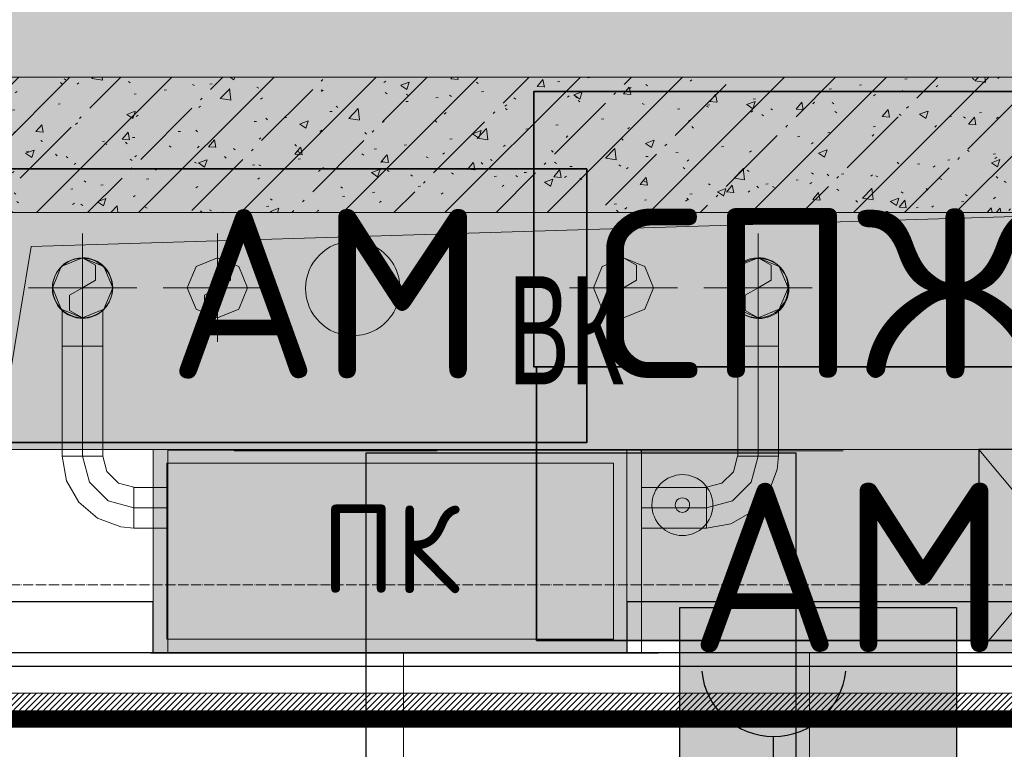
# Model space of a CAD drawing. Header units: millimetres. Extents: x -547442 to 178656, y -69521 to 11064.
# Tile 240 of 256: x -182570 to -181115, y -19169 to -18092. Entities that reach past the tile are written whole.
import ezdxf

# ---------------------------------------------------------------- set-up
doc = ezdxf.new("R2010")
doc.units = ezdxf.units.MM
for name, pattern in [('( Hidden )', [0.375, 0.25, -0.125]), ('-D1-03x03', [6, 3, -3]), ('-D1d1-15x02', [19, 15, -2, 0, -2]), ('DASHDOT', [25.4, 12.7, -6.35, 0, -6.35]), ('DASHEDx20', [0.75, 0.5, -0.25])]:
    doc.linetypes.add(name, pattern=pattern)
doc.layers.get('Defpoints').update_dxf_attribs({"color": 31})
for name, color, linetype, lineweight in [('_0', 7, 'Continuous', 13), ('A-DETL-GENF', 7, 'Continuous', 5), ('A-FLOR', 7, 'Continuous', 5), ('A-GENM-HDLN', 7, '-D1-03x03', 5), ('A-GLAZ', 7, 'Continuous', 5), ('A-WALL', 7, 'Continuous', 5), ('dim_razv', 93, 'DASHDOT', 9), ('engineering', 20, 'Continuous', 13), ('I-WALL', 7, 'Continuous', 5), ('M-EQPM', 7, 'Continuous', 5), ('M-EQPM-IDEN', 7, 'Continuous', 5), ('pot', 183, 'Continuous', 15), ('pot sh', 183, 'Continuous', 15), ('S-GRID', 7, 'Continuous', 5), ('wall_new', 152, 'Continuous', 30)]:
    doc.layers.add(name, color=color, linetype=linetype, lineweight=lineweight)
for name, color, linetype, true_color in [('PDF3_Geometry', 7, 'Continuous', 0xdedede), ('PDF3_Solid Fills', 7, 'Continuous', 0x008000), ('PDF9_0', 30, 'Continuous', 0xff7f00), ('PDF9_Оборудование', 7, 'Continuous', 0xffffff)]:
    doc.layers.add(name, color=color, linetype=linetype, true_color=true_color)
doc.layers.add('PDF9_ПС ручной', color=1, linetype='Continuous')
doc.layers.add('PDF_Text', color=7, linetype='Continuous')
doc.layers.add('pol', color=7, linetype='Continuous', lineweight=15, true_color=0x738991)
doc.layers.add('Сводный план', color=1, linetype='Continuous', lineweight=0, true_color=0xff0000)
doc.styles.add('Arial Narrow_2', font='txt', dxfattribs={"width": 0.75, "height": 250})
doc.styles.add('GOST-2.304_Type-B', font='GOST_Common.ttf')
doc.styles.add('PDF ISOCPEUR', font='isocpeur.ttf')

# ---------------------------------------------------------------- blocks, each defined once
blk = doc.blocks.new('A_MEQ_OpeningShaft-Rectangular - ВК-6165456-50_AS_M_L04')
at = {"layer": 'A-DETL-GENF', "linetype": '-D1-03x03'}
blk.add_hatch(color=256, dxfattribs=at).paths.add_polyline_path([(0, -350), (50, -50), (1700, 0), (0, 0)])
at = {"layer": 'A-DETL-GENF'}
for p, q in [((1700, 0), (0, 0)), ((50, -50), (1700, 0)), ((0, -350), (50, -50)), ((0, -350), (1700, -350))]:
    blk.add_line(p, q, dxfattribs=at)
at = {"layer": 'A-GENM-HDLN'}
for p, q in [((1700, 0), (0, 0)), ((0, -350), (1700, -350))]:
    blk.add_line(p, q, dxfattribs=at)
blk = doc.blocks.new('ghghhgg')
at = {"layer": 'A-DETL-GENF', "true_color": 0x808080, "transparency": 33554534}
blk.add_hatch(color=8, dxfattribs=at).paths.add_polyline_path([(0, 0), (250, 0), (250, 300), (0, 300)])
blk.add_lwpolyline([(250, 300), (0, 300), (0, 0), (250, 0), (250, 300)], close=True)
at = {"layer": 'A-DETL-GENF'}
for p, q in [((250, 300), (0, 0)), ((0, 300), (250, 0)), ((250, 300), (0, 300)), ((0, 200), (0, 0))]:
    blk.add_line(p, q, dxfattribs=at)
at = {"layer": 'A-GLAZ'}
for p, q in [((0, 300), (0, 0)), ((250, 300), (250, 0))]:
    blk.add_line(p, q, dxfattribs=at)
at = {"layer": 'A-WALL', "lineweight": 25}
blk.add_line((250, 300), (250, 0), dxfattribs=at)
blk = doc.blocks.new('jhggjhj')
at = {"layer": 'PDF9_0', "lineweight": 25}
blk.add_lwpolyline([(75.057, 203.053), (102.447, 203.053), (102.447, 209.953), (108.797, 209.953), (108.797, 203.053), (250.763, 203.053), (250.763, 209.53), (254.086, 209.53), (254.086, 203.053), (290.599, 203.053)], dxfattribs=at)
at = {"layer": 'PDF9_Оборудование', "transparency": 33554559}
for points in [[(114.322, 215.288), (104.924, 215.288), (114.322, 211.223)], [(104.924, 215.288), (114.322, 211.223), (104.924, 211.223)], [(105.707, 214.145), (96.309, 214.145), (105.707, 210.102)], [(96.309, 214.145), (105.707, 210.102), (96.309, 210.102)], [(114.364, 211.223), (104.966, 211.223), (114.364, 207.181)], [(104.966, 211.223), (114.364, 207.181), (104.966, 207.181)]]:
    blk.add_solid(points, dxfattribs=at)
at = {"layer": 'PDF9_ПС ручной', "color": 7, "true_color": 0xffffff, "transparency": 33554559}
for points in [[(111.168, 207.667), (107.083, 207.667), (111.168, 203.582)], [(107.083, 207.667), (111.168, 203.582), (107.083, 203.582)]]:
    blk.add_solid(points, dxfattribs=at)
at = {"layer": 'PDF_Text', "color": 177, "lineweight": 35, "true_color": 0x283188}
for points in [[(114.322, 215.288), (104.924, 215.288), (104.924, 211.223), (114.322, 211.223)], [(105.707, 214.145), (96.309, 214.145), (96.309, 210.102), (105.707, 210.102)], [(114.364, 211.223), (104.966, 211.223), (104.966, 207.181), (114.364, 207.181)]]:
    blk.add_lwpolyline(points, close=True, dxfattribs=at)
at = {"layer": 'PDF_Text', "color": 5, "lineweight": 30}
blk.add_lwpolyline([(111.168, 203.582), (107.083, 203.582), (107.083, 207.667), (111.168, 207.667)], close=True, dxfattribs=at)
blk.add_lwpolyline([(108.459, 205.762), (108.459, 204.45)], dxfattribs=at)
blk.add_arc((108.469, 206.831), 1.069, 185.5706, 354.4294, dxfattribs=at)
at = {"layer": 'PDF_Text', "color": 177, "true_color": 0x283188, "char_height": 2.4999, "attachment_point": 7, "style": 'PDF ISOCPEUR'}
for s, insert in [('АМ СПЖ', (99.507, 211.048)), ('АМ', (107.21, 207.005))]:
    blk.add_mtext(s, dxfattribs=dict(at, insert=insert))
blk = doc.blocks.new('ttydd333')
at = {"layer": 'PDF3_Geometry', "color": 1, "lineweight": 18}
for points in [[(9825.7, 21318.9), (9825.7, 21158.9)], [(10823.8, 21318.9), (10823.8, 21158.9)], [(9781.2, 21238.9), (9794.2, 21207.5), (9825.7, 21194.4), (9857.1, 21207.5), (9870.2, 21238.9), (9857.1, 21270.4), (9825.7, 21283.4), (9794.2, 21270.4)], [(10779.3, 21238.9), (10792.3, 21207.5), (10823.8, 21194.4), (10855.2, 21207.5), (10868.3, 21238.9), (10855.2, 21270.4), (10823.8, 21283.4), (10792.3, 21270.4)], [(9905.7, 21238.9), (9745.7, 21238.9)], [(10903.8, 21238.9), (10743.8, 21238.9)], [(9825.7, 21152.9), (9817.9, 21152.9), (9810.6, 21152.9), (9804.4, 21152.9), (9799.6, 21152.9), (9796.6, 21152.9), (9795.5, 21152.9), (9796.6, 21152.9), (9799.6, 21152.9), (9804.4, 21152.9), (9810.6, 21152.9), (9817.9, 21152.9)], [(9825.7, 21152.9), (9833.4, 21152.9), (9840.7, 21152.9), (9846.9, 21152.9), (9851.7, 21152.9), (9854.7, 21152.9), (9855.7, 21152.9), (9855.7, 20990), (9854.7, 20990), (9851.7, 20990), (9846.9, 20990), (9840.7, 20990), (9833.4, 20990), (9825.7, 20990)], [(9825.7, 21152.9), (9833.5, 21152.9), (9840.8, 21152.9), (9847, 21152.9), (9851.8, 21152.9), (9854.8, 21152.9), (9855.8, 21152.9), (9854.8, 21152.9), (9851.8, 21152.9), (9847, 21152.9), (9840.8, 21152.9), (9833.5, 21152.9)], [(10823.8, 21152.9), (10816, 21152.9), (10808.7, 21152.9), (10802.5, 21152.9), (10797.7, 21152.9), (10794.7, 21152.9), (10793.6, 21152.9), (10794.7, 21152.9), (10797.7, 21152.9), (10802.5, 21152.9), (10808.7, 21152.9), (10816, 21152.9)], [(10823.8, 21152.9), (10831.6, 21152.9), (10838.9, 21152.9), (10845.1, 21152.9), (10849.9, 21152.9), (10852.9, 21152.9), (10853.9, 21152.9), (10852.9, 21152.9), (10849.9, 21152.9), (10845.1, 21152.9), (10838.9, 21152.9), (10831.6, 21152.9)], [(10651.7, 20700), (10651.7, 20999), (9951.7, 20999), (9951.7, 20700), (9951.7, 20999), (10651.7, 20999)], [(9901.7, 20944.2), (9878.6, 20950.4), (9861.8, 20967.4), (9855.8, 20990), (9854.8, 20990), (9851.8, 20990), (9847, 20990), (9840.8, 20990), (9833.5, 20990), (9825.7, 20990), (9817.9, 20990), (9810.6, 20990), (9804.4, 20990), (9799.6, 20990), (9796.6, 20990), (9795.5, 20990), (9801.8, 20954), (9820, 20922.2), (9848, 20898.5), (9882.3, 20885.7), (9901.7, 20883.9), (9901.7, 20884.9), (9901.7, 20887.9), (9901.7, 20892.7), (9901.7, 20898.9), (9901.7, 20906.2), (9901.7, 20914), (9901.7, 20921.8), (9901.7, 20929.1), (9901.7, 20935.3), (9901.7, 20940.1), (9901.7, 20943.1)], [(9835.9, 20952), (9825.7, 20990), (9835.9, 20952), (9863.7, 20924.2), (9901.7, 20914), (9863.7, 20924.2)], [(10793.6, 20990), (10787.4, 20966.9), (10770.4, 20950.1), (10747.8, 20944.2), (10747.8, 20943.1), (10747.8, 20940.1), (10747.8, 20935.3), (10747.8, 20929.1), (10747.8, 20921.8), (10747.8, 20914), (10747.8, 20906.2), (10747.8, 20898.9), (10747.8, 20892.7), (10747.8, 20887.9), (10747.8, 20884.9), (10747.8, 20883.9), (10783.8, 20890.2), (10815.6, 20908.4), (10839.3, 20936.3), (10852.1, 20970.6), (10853.9, 20990), (10852.9, 20990), (10849.9, 20990), (10845.1, 20990), (10838.9, 20990), (10831.6, 20990), (10823.8, 20990), (10816, 20990), (10808.7, 20990), (10802.5, 20990), (10797.7, 20990), (10794.7, 20990)], [(9901.7, 20914), (9901.7, 20921.8), (9901.7, 20929), (9901.7, 20935.2), (9901.7, 20940), (9901.7, 20943), (9901.7, 20944), (9951.7, 20944), (9951.7, 20943), (9951.7, 20940), (9951.7, 20935.2), (9951.7, 20929), (9951.7, 20921.8), (9951.7, 20914)], [(10747.8, 20914), (10747.8, 20906.3), (10747.8, 20899), (10747.8, 20892.8), (10747.8, 20888), (10747.8, 20885), (10747.8, 20884), (10651.7, 20884), (10651.7, 20885), (10651.7, 20888), (10651.7, 20892.8), (10651.7, 20899), (10651.7, 20906.3), (10651.7, 20914)], [(10676.7, 20700), (9926.7, 20700)], [(9926.7, 20699), (9926.7, 20700)], [(10676.7, 20699), (9926.7, 20699)], [(10651.7, 20700), (9951.7, 20700)], [(10626.7, 20699), (9976.7, 20699)], [(9976.7, 20699), (10626.7, 20699)], [(10626.7, 20699), (9976.7, 20699)], [(9976.7, 20699), (10626.7, 20699)], [(10676.7, 20699), (10676.7, 20700)]]:
    blk.add_lwpolyline(points, close=True, dxfattribs=at)
at = {"layer": 'PDF3_Geometry', "color": 232, "lineweight": 18, "true_color": 0xca0064}
for points in [[(10025, 21158.9), (10025, 21318.9)], [(10625, 21158.9), (10625, 21318.9)], [(10025, 21283.4), (10044.3, 21272.3), (10044.3, 21250.1), (10025, 21238.9), (10005.8, 21227.8), (10005.8, 21205.6), (10025, 21194.4)], [(10625, 21283.4), (10644.3, 21272.3), (10644.3, 21250.1), (10625, 21238.9), (10605.8, 21227.8), (10605.8, 21205.6), (10625, 21194.4)], [(9945, 21238.9), (10105, 21238.9)], [(10545, 21238.9), (10705, 21238.9)]]:
    blk.add_lwpolyline(points, dxfattribs=at)
at = {"layer": 'PDF3_Geometry', "color": 1, "lineweight": 18}
for points in [[(9825.7, 21283.4), (9845, 21272.3), (9845, 21250.1), (9825.7, 21238.9), (9806.4, 21227.8), (9806.4, 21205.6), (9825.7, 21194.4, 1)], [(10823.8, 21283.4), (10843, 21272.3), (10843, 21250.1), (10823.8, 21238.9), (10804.5, 21227.8), (10804.5, 21205.6), (10823.8, 21194.4, 0.999992)]]:
    blk.add_lwpolyline(points, format="xyb", close=True, dxfattribs=at)
at = {"layer": 'PDF3_Geometry', "color": 232, "lineweight": 18, "true_color": 0xca0064}
for points in [[(9980.5, 21238.9), (9993.6, 21207.5), (10025, 21194.4), (10056.5, 21207.5), (10069.5, 21238.9), (10056.5, 21270.4), (10025, 21283.4), (9993.6, 21270.4)], [(10580.5, 21238.9), (10593.6, 21207.5), (10625, 21194.4), (10656.5, 21207.5), (10669.5, 21238.9), (10656.5, 21270.4), (10625, 21283.4), (10593.6, 21270.4)]]:
    blk.add_lwpolyline(points, close=True, dxfattribs=at)
at = {"layer": 'PDF3_Geometry', "color": 1, "lineweight": 18}
for points in [[(9825.7, 21152.9), (9825.7, 21238.9)], [(10823.8, 21152.9), (10823.8, 21238.9)], [(9795.5, 21206.2), (9795.5, 21152.9)], [(9855.8, 21152.9), (9855.8, 21206.2)], [(10793.6, 21206.2), (10793.6, 21152.9)], [(10853.9, 21152.9), (10853.9, 21206.2)], [(9855.7, 20990), (9854.7, 20990), (9851.7, 20990), (9846.9, 20990), (9840.7, 20990), (9833.4, 20990), (9825.7, 20990), (9825.7, 21152.9), (9817.9, 21152.9), (9810.7, 21152.9), (9804.5, 21152.9), (9799.7, 21152.9), (9796.7, 21152.9), (9795.7, 21152.9), (9795.7, 20990), (9796.7, 20990), (9799.7, 20990), (9804.5, 20990), (9810.7, 20990), (9817.9, 20990), (9825.7, 20990), (9817.9, 20990), (9810.7, 20990), (9804.5, 20990), (9799.7, 20990), (9796.7, 20990), (9795.7, 20990)], [(9795.7, 21152.9), (9796.7, 21152.9), (9799.7, 21152.9), (9804.5, 21152.9), (9810.7, 21152.9), (9817.9, 21152.9), (9825.7, 21152.9), (9833.4, 21152.9), (9840.7, 21152.9), (9846.9, 21152.9), (9851.7, 21152.9), (9854.7, 21152.9), (9855.7, 21152.9)], [(10793.8, 20990), (10794.8, 20990), (10797.8, 20990), (10802.6, 20990), (10808.8, 20990), (10816, 20990), (10823.8, 20990), (10831.5, 20990), (10838.8, 20990), (10845, 20990), (10849.8, 20990), (10852.8, 20990), (10853.8, 20990), (10852.8, 20990), (10849.8, 20990), (10845, 20990), (10838.8, 20990), (10831.5, 20990), (10823.8, 20990), (10816, 20990), (10808.8, 20990), (10802.6, 20990), (10797.8, 20990), (10794.8, 20990), (10793.8, 20990), (10793.8, 21152.9), (10794.8, 21152.9), (10797.8, 21152.9), (10802.6, 21152.9), (10808.8, 21152.9), (10816, 21152.9), (10823.8, 21152.9), (10823.8, 20990), (10813.6, 20952), (10785.8, 20924.2), (10747.8, 20914), (10651.7, 20914), (10651.7, 20906.3), (10651.7, 20899), (10651.7, 20892.8), (10651.7, 20888), (10651.7, 20885), (10651.7, 20884)], [(10793.8, 21152.9), (10794.8, 21152.9), (10797.8, 21152.9), (10802.6, 21152.9), (10808.8, 21152.9), (10816, 21152.9), (10823.8, 21152.9), (10823.8, 20990), (10813.6, 20952), (10785.8, 20924.2), (10747.8, 20914), (10747.8, 20906.3), (10747.8, 20899), (10747.8, 20892.8), (10747.8, 20888), (10747.8, 20885), (10747.8, 20884)], [(10853.8, 20990), (10853.8, 21152.9), (10852.8, 21152.9), (10849.8, 21152.9), (10845, 21152.9), (10838.8, 21152.9), (10831.5, 21152.9), (10823.8, 21152.9), (10831.5, 21152.9), (10838.8, 21152.9), (10845, 21152.9), (10849.8, 21152.9), (10852.8, 21152.9), (10853.8, 21152.9)], [(9855.8, 20990), (9854.8, 20990), (9851.8, 20990), (9847, 20990), (9840.8, 20990), (9833.5, 20990), (9825.7, 20990), (9817.9, 20990), (9810.6, 20990), (9804.4, 20990), (9799.6, 20990), (9796.6, 20990), (9795.5, 20990)], [(10793.6, 20990), (10794.7, 20990), (10797.7, 20990), (10802.5, 20990), (10808.7, 20990), (10816, 20990), (10823.8, 20990), (10831.6, 20990), (10838.9, 20990), (10845.1, 20990), (10849.9, 20990), (10852.9, 20990), (10853.9, 20990)], [(9901.7, 20944.2), (9901.7, 20943.1), (9901.7, 20940.1), (9901.7, 20935.3), (9901.7, 20929.1), (9901.7, 20921.8), (9901.7, 20914), (9901.7, 20906.2), (9901.7, 20898.9), (9901.7, 20892.7), (9901.7, 20887.9), (9901.7, 20884.9), (9901.7, 20883.9)], [(9901.7, 20944), (9901.7, 20943), (9901.7, 20940), (9901.7, 20935.2), (9901.7, 20929), (9901.7, 20921.8), (9901.7, 20914), (9951.7, 20914), (9951.7, 20921.8), (9951.7, 20929), (9951.7, 20935.2), (9951.7, 20940), (9951.7, 20943), (9951.7, 20944)], [(10747.8, 20944), (10747.8, 20943), (10747.8, 20940), (10747.8, 20935.2), (10747.8, 20929), (10747.8, 20921.8), (10747.8, 20914), (10747.8, 20921.8), (10747.8, 20929), (10747.8, 20935.2), (10747.8, 20940), (10747.8, 20943), (10747.8, 20944), (10651.7, 20944), (10651.7, 20943), (10651.7, 20940), (10651.7, 20935.2), (10651.7, 20929), (10651.7, 20921.8), (10651.7, 20914), (10651.7, 20921.8), (10651.7, 20929), (10651.7, 20935.2), (10651.7, 20940), (10651.7, 20943), (10651.7, 20944)], [(10747.8, 20944.2), (10747.8, 20943.1), (10747.8, 20940.1), (10747.8, 20935.3), (10747.8, 20929.1), (10747.8, 20921.8), (10747.8, 20914), (10747.8, 20906.2), (10747.8, 20898.9), (10747.8, 20892.7), (10747.8, 20887.9), (10747.8, 20884.9), (10747.8, 20883.9)], [(9901.7, 20884), (9901.7, 20885), (9901.7, 20888), (9901.7, 20892.8), (9901.7, 20899), (9901.7, 20906.3), (9901.7, 20914), (9901.7, 20906.3), (9901.7, 20899), (9901.7, 20892.8), (9901.7, 20888), (9901.7, 20885), (9901.7, 20884), (9951.7, 20884), (9951.7, 20885), (9951.7, 20888), (9951.7, 20892.8), (9951.7, 20899), (9951.7, 20906.3), (9951.7, 20914), (9951.7, 20906.3), (9951.7, 20899), (9951.7, 20892.8), (9951.7, 20888), (9951.7, 20885), (9951.7, 20884)], [(10626.7, 20700), (9976.7, 20700)], [(9976.7, 20700), (9976.7, 20699)], [(9976.7, 20699), (9976.7, 20700)], [(9976.7, 20700), (10626.7, 20700)], [(10626.7, 20700), (9976.7, 20700)], [(9976.7, 20700), (9976.7, 20699)], [(9976.7, 20700), (9976.7, 20699)], [(9976.7, 20700), (10626.7, 20700)], [(10626.7, 20700), (9976.7, 20700)], [(9976.7, 20700), (10626.7, 20700)], [(9976.7, 20700), (10626.7, 20700)], [(10626.7, 20700), (9976.7, 20700)], [(9976.7, 20699), (9976.7, 20700)], [(9976.7, 20700), (9976.7, 20699)], [(9976.7, 20700), (9976.7, 20699)], [(9976.7, 20700), (9976.7, 20699)], [(10626.7, 20699), (10626.7, 20700)], [(10626.7, 20699), (10626.7, 20700)], [(10626.7, 20700), (10626.7, 20699)], [(10626.7, 20700), (10626.7, 20699)], [(10626.7, 20699), (10626.7, 20700)], [(10626.7, 20699), (10626.7, 20700)], [(10626.7, 20700), (10626.7, 20699)], [(10626.7, 20700), (10626.7, 20699)]]:
    blk.add_lwpolyline(points, dxfattribs=at)
at = {"layer": 'PDF3_Geometry', "color": 254, "lineweight": 9, "true_color": 0xcccccc}
blk.add_lwpolyline([(10049.7, 20998), (10349.7, 20998)], close=True, dxfattribs=at)
for points in [[(10649.7, 20998), (10949.7, 20998)], [(10949.7, 20998), (10649.7, 20998)]]:
    blk.add_lwpolyline(points, dxfattribs=at)
at = {"layer": 'PDF3_Geometry', "color": 96, "lineweight": 18, "true_color": 0x008000}
for centre, radius, start, end in [((10225, 21237.9), 69.8, 90, 270), ((10225, 21237.9), 69.8, 269.9991, 90.0009), ((10712, 20917.9), 45, 0.0007, 179.9993), ((10712, 20917.9), 10.7, 359.9972, 180.0028), ((10712, 20917.9), 45, 180.0007, 359.9993), ((10712, 20917.9), 10.7, 180.0028, 359.9972)]:
    blk.add_arc(centre, radius, start, end, dxfattribs=at)
at = {"layer": 'PDF3_Geometry', "color": 1, "lineweight": 18}
for centre, start, end in [((9825.5, 21238.2), 90.0005, 269.9995), ((9825.5, 21238.2), 90.0005, 269.9995), ((9825.7, 21238.9), 89.9991, 270.0009), ((9825.7, 21238.9), 89.9991, 270.0009), ((9825.5, 21238.2), 270, 90), ((9825.7, 21238.9), 270, 90), ((10823.8, 21238.9), 89.9991, 270.0009), ((10823.8, 21238.9), 89.9991, 270.0009), ((10825, 21237.9), 89.9986, 270.0014), ((10825, 21237.9), 89.9986, 270.0014), ((10823.8, 21238.9), 270.0005, 89.9995), ((10825, 21237.9), 270, 90)]:
    blk.add_arc(centre, 44.4, start, end, dxfattribs=at)
at = {"layer": 'PDF3_Solid Fills', "color": 11, "lineweight": 35, "true_color": 0xff7b7b, "transparency": 33554559}
for points in [[(10676.7, 20699), (10676.7, 20700), (9926.7, 20699)], [(10626.7, 20699), (10626.7, 20700), (9976.7, 20699)], [(10626.7, 20699), (10626.7, 20700), (9976.7, 20699)], [(10626.7, 20699), (10626.7, 20700), (9976.7, 20699)], [(10626.7, 20699), (10626.7, 20700), (9976.7, 20699)]]:
    blk.add_solid(points, dxfattribs=at)

msp = doc.modelspace()

# ---------------------------------------------------------------- hatches: boundary and pattern name
at = {"layer": '_0', "transparency": 33554534}
h = msp.add_hatch(color=252, dxfattribs=at)
h.dxf.hatch_style = 1
h.paths.add_polyline_path([(-186002.9, -33026.5), (-186002.9, -29776.5), (-183952.9, -29776.5), (-183952.9, -25726.5), (-179002.9, -25726.5), (-179002.9, -27226.5), (-177452.9, -27226.5), (-177452.9, -20826.5), (-185852.9, -20826.5), (-185852.9, -19026.5), (-187502.9, -19026.5), (-187502.9, -17026.5), (-182952.9, -17026.5), (-182952.9, -18726.5), (-163952.9, -18726.5), (-163952.9, -17026.5), (-160672.9, -17026.5), (-160672.9, -19026.5), (-161752.9, -19026.5), (-161752.9, -20826.5), (-169752.9, -20826.5), (-169752.9, -29776.5), (-161802.9, -29776.5), (-161802.9, -30176.5), (-161302.9, -30176.5), (-161302.9, -33026.5), (-163452.9, -33026.5), (-163452.9, -31876.5), (-183852.9, -31876.5), (-183852.9, -33026.5)], flags=16)
h.paths.add_polyline_path([(-192753.7, -10325.7), (-154802.1, -10325.7), (-154802.1, -40277.3), (-192753.7, -40277.3)])
at = {"layer": 'engineering', "linetype": 'Continuous', "true_color": 0xf27172}
h = msp.add_hatch(color=11, dxfattribs=at)
h.dxf.hatch_style = 1
h.paths.add_polyline_path([(-182372.9, -18726.5), (-181672.9, -18726.5), (-181672.9, -19026.5), (-182372.9, -19026.5)])
at = {"layer": 'I-WALL'}
h = msp.add_hatch(dxfattribs=at)
h.set_pattern_fill('FP_43', color=256, style=0, pattern_type=2)
h.set_pattern_definition([(45, (-192252.93, -39776.5), (-75.43415, 75.43415), [106.68, -17.78, 3.556, -17.78]), (45, (-192252.93, -39701.11), (-75.43415, 75.43415), []), (50, (-192252.93, -39776.5), (127.5292, -11.15758), [13.335, -146.685]), (355, (-192252.93, -39776.5), (-24.66966, 133.74), [10.668, -117.348]), (100.451, (-192242.31, -39777.43), (102.85973, 122.5818), [11.333, -124.663]), (46.184, (-192252.93, -39740.94), (189.7552, -29.4304), [20.002, -220.027]), (96.636, (-192237.12, -39743.4), (166.1822, 173.1996), [17, -186.995]), (351.184, (-192252.93, -39740.94), (166.184, 173.1976), [16.002, -176.022]), (21, (-192235.15, -39749.83), (106.13027, -71.58603), [13.335, -146.685]), (326, (-192235.15, -39749.83), (43.2619, 128.93175), [10.668, -117.348]), (71.451, (-192226.31, -39755.8), (149.392, 57.34505), [11.333, -124.663]), (37.5, (-192252.935, -39776.5), (2.16223, 59.18836), [3.353, -112.573, 3.353, -115.773, -117.792]), (37.5, (-192252.935, -39776.5), (2.16223, 59.18836), [-235.052, 3.353, -114.44]), (7.5, (-192252.935, -39776.5), (46.77386, 70.12615), [3.353, -64.567, 3.353, -109.906, -44.894]), (7.5, (-192252.935, -39776.5), (46.77386, 70.12615), [-181.178, 3.353, -41.542]), (327.5, (-192292.584, -39776.5), (94.91367, -4.01009), [3.353, -41.097, 3.353, -135.331, -184.023]), (327.5, (-192292.584, -39776.5), (94.91367, -4.01009), [-183.134, 3.353, -180.67]), (317.5, (-192310.36, -39776.5), (103.69057, 17.79882), [3.353, -54.432, 3.353, -88.748, -130.683]), (317.5, (-192310.36, -39776.5), (103.69057, 17.79882), [-149.885, 3.353, -127.33])])
h.paths.add_polyline_path([(-180902.9, -18376.5), (-180702.9, -18376.5), (-180702.9, -18176.5), (-182602.9, -18176.5), (-182602.9, -18376.5), (-182363.8, -18376.5)])
at = {"layer": 'pot sh', "linetype": 'ByBlock', "lineweight": 0, "true_color": 0x91caaf}
h = msp.add_hatch(dxfattribs=at)
h.set_pattern_fill('ANSI31', color=253, scale=2, angle=180)
h.set_pattern_definition([(225, (-233499.5126, -38205.89), (4.49012806, -4.49012806), [])])
h.paths.add_polyline_path([(-185632.9, -19136.5), (-161972.9, -19136.5), (-161972.9, -19086.5), (-185632.9, -19086.5)])

# ---------------------------------------------------------------- linework, layer by layer
at = {"layer": 'A-FLOR'}
msp.add_line((-180922.9, -19026.5), (-182582.9, -19026.5), dxfattribs=at)
at = {"layer": 'A-WALL', "lineweight": 9}
msp.add_line((-180202.9, -18176.5), (-182602.9, -18176.5), dxfattribs=at)
at = {"layer": 'Defpoints'}
msp.add_lwpolyline([(-187302.9, -18826.5), (-187302.9, -17226.5), (-184302.9, -17226.5), (-184302.9, -17926.5), (-183552.9, -17926.5), (-183552.9, -18726.5), (-183952.9, -18726.5), (-183952.9, -19026.5), (-163602.9, -19026.5), (-163602.9, -17226.5), (-160872.9, -17226.5), (-160872.9, -18826.5), (-161952.9, -18826.5), (-161952.9, -20626.5), (-185652.9, -20626.5), (-185652.9, -18826.5)], close=True, dxfattribs=at)
msp.add_lwpolyline([(-183972.9, -19046.5), (-178252.9, -19046.5), (-178252.9, -18786.5), (-177202.9, -18786.5), (-177202.9, -19046.5), (-172502.9, -19046.5), (-172502.9, -18786.2), (-171452.9, -18786.5), (-171452.9, -19046.5), (-170302.9, -19046.5), (-170302.9, -18786.4), (-169252.9, -18786.5), (-169252.9, -19046.5), (-163582.9, -19046.5)], dxfattribs=at)
at = {"layer": 'dim_razv', "color": 1, "linetype": '( Hidden )', "ltscale": 10, "true_color": 0xff0a0a, "const_width": 25}
msp.add_lwpolyline([(-185503.8, -17324.2), (-184403.8, -17324.2), (-184403.8, -18026.5), (-183653.8, -18026.5), (-183653.8, -18624.2), (-184053.8, -18624.2), (-184053.8, -19124.2), (-178252.9, -19124.2)], dxfattribs=at)
at = {"layer": 'engineering', "color": 7}
for points in [[(-182372.9, -18726.5), (-181672.9, -18726.5), (-181672.9, -19026.5), (-182372.9, -19026.5)], [(-182352.9, -18746.5), (-181692.9, -18746.5), (-181692.9, -19006.5), (-182352.9, -19006.5)]]:
    msp.add_lwpolyline(points, close=True, dxfattribs=at)
at = {"layer": 'pol'}
for points in [[(-182602.9, -19026.5), (-182602.9, -19827.1), (-182002.9, -19827.1), (-182002.9, -19026.5)], [(-182002.9, -19026.5), (-182002.9, -19827.1), (-181402.9, -19827.1), (-181402.9, -19026.5)], [(-181402.9, -19026.5), (-181402.9, -19827.1), (-180802.9, -19827.1), (-180802.9, -19026.5)]]:
    msp.add_lwpolyline(points, dxfattribs=at)
at = {"layer": 'pot'}
msp.add_lwpolyline([(-185632.9, -20606.5), (-185632.9, -18806.5), (-187282.9, -18806.5), (-187282.9, -17246.5), (-184322.9, -17246.5), (-184322.9, -17946.5), (-183572.9, -17946.5), (-183572.9, -18706.5), (-183972.9, -18706.5), (-183972.9, -19046.5), (-163582.9, -19046.5), (-163582.9, -17246.5), (-160892.9, -17246.6), (-160892.9, -18806.6), (-161972.9, -18806.4), (-161972.9, -20606.5)], close=True, dxfattribs=at)
at = {"layer": 'pot sh'}
msp.add_lwpolyline([(-185632.9, -19136.5), (-161972.9, -19136.5), (-161972.9, -19086.5), (-185632.9, -19086.5)], close=True, dxfattribs=at)
at = {"layer": 'S-GRID', "linetype": '-D1d1-15x02'}
msp.add_line((-195323.9, -18926.5), (-153344.6, -18926.5), dxfattribs=at)
at = {"layer": 'wall_new', "color": 212, "lineweight": 30, "true_color": 0xb800b8}
for points in [[(-182602.9, -19026.5), (-182372.9, -19026.5), (-182372.9, -18951.5), (-182602.9, -18951.5)], [(-181672.9, -19026.5), (-180902.9, -19026.5), (-180902.9, -18951.5), (-181672.9, -18951.5)]]:
    msp.add_lwpolyline(points, close=True, dxfattribs=at)

# ---------------------------------------------------------------- block references
msp.add_blockref('ghghhgg', (-181152.9, -19026.5))
at = {"layer": 'M-EQPM'}
msp.add_blockref('A_MEQ_OpeningShaft-Rectangular - ВК-6165456-50_AS_M_L04', (-182602.9, -18376.5), dxfattribs=at)
at = {"layer": 'Сводный план', "xscale": 99.99977658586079, "yscale": 99.99977658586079, "zscale": 99.99977658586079}
msp.add_blockref('jhggjhj', (-192302.9, -39726.5), dxfattribs=at)
at = {"layer": 'Сводный план'}
msp.add_blockref('ttydd333', (-192302.9, -39726.5), dxfattribs=at)

# ---------------------------------------------------------------- texts
at = {"layer": 'engineering', "color": 0, "linetype": 'DASHEDx20', "ltscale": 4, "transparency": 33554687, "insert": (-182022.1, -18873.6), "char_height": 130, "attachment_point": 5, "style": 'GOST-2.304_Type-B'}
msp.add_mtext('ПК', dxfattribs=at)
at = {"layer": 'M-EQPM-IDEN', "insert": (-181848.5, -18470.4), "char_height": 160, "width": 216.456, "attachment_point": 1, "style": 'Arial Narrow_2'}
msp.add_mtext('ВК', dxfattribs=at)

doc.saveas('drawing.dxf')
